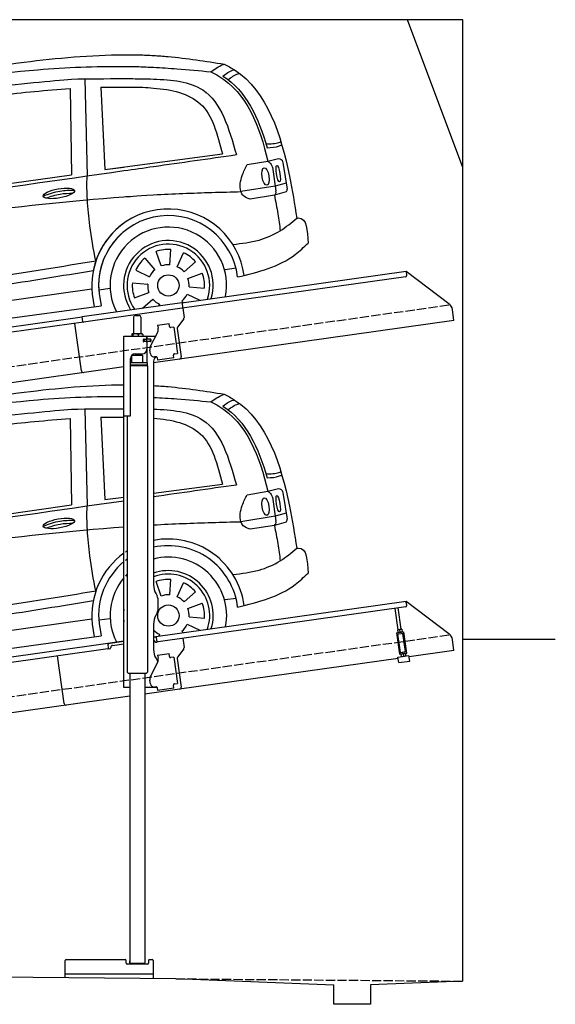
# Model space of a CAD drawing. Extents: x 524 to 6324, y 265 to 5590.
# Tile 3 of 3: x 3424 to 6324, y 265 to 5590. Entities that reach past the tile are written whole.
import ezdxf

# ---------------------------------------------------------------- set-up
doc = ezdxf.new("R2010")
doc.units = 0
doc.header["$LTSCALE"] = 10
doc.header["$MEASUREMENT"] = 0
doc.linetypes.add('GEN3', pattern=[6.25, 5, -1.25])
doc.layers.get('0').update_dxf_attribs({"linetype": 'CONTINUOUS'})
for name, color, linetype in [('3', 6, 'GEN3'), ('CAR', 1, 'CONTINUOUS'), ('SICHTBARE_KANTEN_DIN_', 7, 'CONTINUOUS')]:
    doc.layers.add(name, color=color, linetype=linetype)
doc.layers.add('AM_0', color=7, linetype='CONTINUOUS', lineweight=30)

# ---------------------------------------------------------------- blocks, each defined once
blk = doc.blocks.new('CAR_EG')
at = {"layer": 'CAR'}
for p, q in [((34639.7, 2740.1), (34652.1, 2215)), ((34559.8, 2688), (34567.6, 2220.6)), ((34726.8, 2694.7), (34748.7, 2249.2)), ((35011.8, 2284.1), (35385, 2333.6)), ((35518.8, 2275.9), (35630.7, 2294.7)), ((35630.7, 2294.7), (35688.5, 2309)), ((34748.7, 2249.2), (34851.8, 2262.9)), ((35655.1, 2262.7), (35674.7, 2133.9)), ((35714.1, 2277.1), (35734.7, 2143.7)), ((33852.2, 2120.1), (34567.6, 2220.6)), ((35670.5, 2160.2), (35485.3, 2130)), ((35729.9, 2176.6), (35670.5, 2160.2)), ((35666.2, 2110), (35534.7, 2089.5)), ((35729.3, 2128.1), (35666.2, 2110)), ((35100, 1734.4), (35105.8, 1817.4)), ((35053.8, 1727.9), (35025.3, 1806.1)), ((35139.6, 1724.2), (35174.8, 1799.6)), ((35176.9, 1696.1), (35239.7, 1750.7)), ((35399.1, 1708.7), (35459.1, 1717.1)), ((35197.6, 1660.9), (35275.8, 1689.3)), ((32765, 1337.2), (34678.2, 1603.8)), ((34716.5, 1598.7), (34776.5, 1607.1)), ((34980.2, 1630.3), (34978.9, 1630.4)), ((35204.1, 1614.6), (35287.1, 1608.8)), ((34680.4, 1576.3), (34691.1, 1507.2)), ((34716.8, 1579.5), (34728.2, 1512.2)), ((35193.9, 1575), (35262.7, 1542.9)), ((32742.6, 1242.5), (34728.2, 1512.2)), ((35044.7, 1520.8), (35040.5, 1511.7)), ((35165.8, 1537.8), (35172.3, 1530.2))]:
    blk.add_line(p, q, dxfattribs=at)
blk.add_circle((35092.2, 1622.5), 57.7, dxfattribs=at)
for centre, radius, start, end in [((35091.7, 1622.4), 413.9, 7.4502, 101.132), ((35091.7, 1622.4), 413.9, 122.5773, 124.0774), ((35092.1, 1622.5), 377.8, 6.9984, 102.2781), ((35091.7, 1622.4), 413.9, 125.4253, 186.406), ((35092.1, 1622.5), 377.8, 126.2281, 127.9499), ((35092.2, 1622.5), 315.6, 349.0523, 104.7507), ((35092.1, 1622.5), 377.8, 129.5051, 186.5391), ((35092.2, 1622.5), 242.9, 343.0405, 109.3227), ((35092.2, 1622.5), 315.6, 139.5971, 206.9477), ((35092.2, 1622.5), 315.6, 135.0283, 137.4054), ((35092.2, 1622.5), 223.8, 340.7386, 111.0496), ((35092.2, 1622.5), 195.4, 86, 110), ((35092.2, 1622.5), 195.4, 41, 65), ((35092.2, 1622.5), 112.2, 86, 110), ((35092.2, 1622.5), 112.2, 41, 65), ((35092.2, 1622.5), 242.9, 171.7421, 188.2579), ((35092.2, 1622.5), 112.2, 356, 20), ((35092.2, 1622.5), 195.4, 356, 20), ((35092.2, 1622.5), 112.2, 311, 335), ((35092.2, 1622.5), 112.2, 224.2663, 245)]:
    blk.add_arc(centre, radius, start, end, dxfattribs=at)
for centre, major_axis, ratio in [((35618.1, 2211.7), (-7.7, 47.6), 0.380274), ((35686.7, 2227.1), (-7.2, 44.5), 0.21161), ((34499.5, 2120.6), (-85, -15.3), 0.28676)]:
    blk.add_ellipse(centre, major_axis=major_axis, ratio=ratio, dxfattribs=at)
for points, knots in [([(33596.2, 2718.6), (33833.8, 2759.2), (34248.6, 2830.2), (34671.7, 2869.7), (34851.8, 2870.2)], [0, 0, 0, 0, 724.09838, 1264.268143, 1264.268143, 1264.268143, 1264.268143]), ([(35011.8, 2866.1), (35038.1, 2864.7), (35166.1, 2855.5), (35293.3, 2835.6), (35394.4, 2819.7)], [1424.465745, 1424.465745, 1424.465745, 1424.465745, 1503.595542, 1810.064944, 1810.064944, 1810.064944, 1810.064944]), ([(33641.3, 2687.7), (33888.6, 2727.9), (34289.4, 2793.1), (34696.2, 2808.8), (34851.8, 2807)], [0, 0, 0, 0, 750.99467, 1217.35525, 1217.35525, 1217.35525, 1217.35525]), ([(35011.8, 2802.3), (35054.1, 2800.3), (35157.6, 2794), (35260.7, 2784.1), (35321.7, 2778.2)], [1377.255793, 1377.255793, 1377.255793, 1377.255793, 1504.323614, 1688.05271, 1688.05271, 1688.05271, 1688.05271]), ([(35321.7, 2778.2), (35342.8, 2792.7), (35366, 2808.7), (35392, 2818.8), (35394.4, 2819.7)], [0, 0, 0, 0, 76.349046, 83.782466, 83.782466, 83.782466, 83.782466]), ([(35321.7, 2778.2), (35336.3, 2770.8), (35510.1, 2682.4), (35587.5, 2480.4), (35630.7, 2294.7)], [0, 0, 0, 0, 48.860332, 582.287096, 582.287096, 582.287096, 582.287096]), ([(35387.3, 2755), (35405.2, 2768.5), (35425, 2782.3), (35447.9, 2789.2), (35447.9, 2789.2)], [11.054346, 11.054346, 11.054346, 11.054346, 77.145156, 82.826799, 82.826799, 82.826799, 82.826799]), ([(35394.4, 2819.7), (35413.4, 2809.6), (35623.4, 2697.4), (35727.5, 2349.6), (35775.9, 2061.2), (35787.3, 1987)], [0, 0, 0, 0, 64.276315, 710.727442, 938.589682, 938.589682, 938.589682, 938.589682]), ([(35415.1, 2735.6), (35432.4, 2748.6), (35451.7, 2761.7), (35473.8, 2768.4), (35477.3, 2769.4)], [13.409392, 13.409392, 13.409392, 13.409392, 77.145156, 82.826799, 82.826799, 82.826799, 82.826799]), ([(33203.6, 2456.4), (33274.2, 2503.5), (33505.2, 2604.9), (34003.4, 2687.4), (34469.5, 2730.1), (34567.3, 2738.8)], [0, 0, 0, 0, 57.768711, 889.406275, 1467.79431, 1467.79431, 1467.79431, 1467.79431]), ([(35011.8, 2738.7), (35109.5, 2735.6), (35350.5, 2712.4), (35419.6, 2471.8), (35460.3, 2330)], [442.147822, 442.147822, 442.147822, 442.147822, 716.95363, 1111.278446, 1111.278446, 1111.278446, 1111.278446]), ([(33855.2, 2598.7), (33961.7, 2617.6), (34195, 2659.1), (34431.3, 2677.8), (34559.8, 2688)], [0, 0, 0, 0, 324.185882, 710.565468, 710.565468, 710.565468, 710.565468]), ([(35011.8, 2690), (35108.9, 2682.3), (35306.7, 2639.4), (35358.1, 2438.7), (35385, 2333.6)], [277.078801, 277.078801, 277.078801, 277.078801, 547.768352, 845.442932, 845.442932, 845.442932, 845.442932]), ([(35620, 2390.1), (35643.9, 2386.1), (35679.3, 2392.1), (35696.9, 2398.4), (35700.1, 2401.6)], [16.339016, 16.339016, 16.339016, 16.339016, 83.836398, 97.62384, 97.62384, 97.62384, 97.62384]), ([(35626.2, 2367.7), (35650.3, 2368), (35676.3, 2369.6), (35702.4, 2381.4), (35706.2, 2383.7)], [14.612863, 14.612863, 14.612863, 14.612863, 83.836398, 97.62384, 97.62384, 97.62384, 97.62384]), ([(35630.7, 2294.7), (35634.1, 2292.5), (35645.7, 2285.2), (35651.1, 2272.1), (35654.9, 2263)], [0, 0, 0, 0, 11.938041, 40.636138, 40.636138, 40.636138, 40.636138]), ([(35688.3, 2309.2), (35693.6, 2308.1), (35709.1, 2304.7), (35712.1, 2288.1), (35714.1, 2277.1)], [0, 0, 0, 0, 15.105317, 44.64506, 44.64506, 44.64506, 44.64506]), ([(35534.7, 2089.5), (35521, 2094.1), (35499.1, 2101.5), (35473.5, 2149.2), (35486.8, 2212.3), (35509.3, 2257.1), (35518.8, 2275.9)], [0, 0, 0, 0, 41.338963, 66.388398, 154.515785, 218.271425, 218.271425, 218.271425, 218.271425]), ([(34653.8, 2086.3), (34652.7, 2107), (34650.4, 2149.9), (34651.5, 2192.8), (34652.1, 2215)], [0, 0, 0, 0, 62.134738, 128.77888, 128.77888, 128.77888, 128.77888]), ([(34414.7, 2105.9), (34444.4, 2117), (34498.7, 2137.2), (34556.5, 2137.7), (34582.7, 2138)], [0, 0, 0, 0, 94.349912, 172.189199, 172.189199, 172.189199, 172.189199]), ([(35011.8, 2112.5), (35064.7, 2115.5), (35222.4, 2123.3), (35380.3, 2127.3), (35485.3, 2130)], [2373.184352, 2373.184352, 2373.184352, 2373.184352, 2532.063256, 2847.072184, 2847.072184, 2847.072184, 2847.072184]), ([(35666.2, 2110), (35669, 2112.8), (35675.5, 2119.3), (35675, 2128.6), (35674.7, 2133.9)], [0, 0, 0, 0, 11.437525, 26.438325, 26.438325, 26.438325, 26.438325]), ([(35729.9, 2128.6), (35731.5, 2130.3), (35735.3, 2134.4), (35735, 2140), (35734.8, 2143.3)], [0, 0, 0, 0, 6.733157, 16.071322, 16.071322, 16.071322, 16.071322]), ([(32657.7, 1810.8), (32801.3, 1833.7), (33529.6, 1949.8), (34261.4, 2059.7), (34851.8, 2102.1)], [0, 0, 0, 0, 436.512598, 2212.794207, 2212.794207, 2212.794207, 2212.794207]), ([(34429.5, 2094.8), (34454.7, 2104.1), (34502, 2120.2), (34552, 2121.5), (34575.3, 2121.7)], [14.4466, 14.4466, 14.4466, 14.4466, 94.349912, 163.782287, 163.782287, 163.782287, 163.782287]), ([(34699.2, 1755.6), (34687.1, 1818.8), (34666.1, 1928.2), (34657.5, 2039.3), (34653.8, 2086.3)], [0, 0, 0, 0, 192.694408, 334.004566, 334.004566, 334.004566, 334.004566]), ([(35666.2, 2110), (35672.7, 2076.7), (35685, 2013.1), (35693.7, 1949), (35697.9, 1918.4)], [0, 0, 0, 0, 101.656984, 194.273962, 194.273962, 194.273962, 194.273962]), ([(35441.3, 1844.4), (35489, 1850), (35578.3, 1860.3), (35697.6, 1911.2), (35758.5, 1962.6), (35787.2, 1987)], [0, 0, 0, 0, 143.496133, 268.98521, 381.663458, 381.663458, 381.663458, 381.663458]), ([(35787.2, 1987), (35790.1, 1987.2), (35842.2, 1991.7), (35845.3, 1919.7), (35848.1, 1851.6)], [0, 0, 0, 0, 8.375582, 154.052329, 154.052329, 154.052329, 154.052329]), ([(35467.1, 1668.5), (35579.2, 1695.7), (35722.4, 1730.4), (35825.7, 1830), (35848.1, 1851.6)], [0, 0, 0, 0, 334.651477, 427.31153, 427.31153, 427.31153, 427.31153]), ([(32711.4, 1460.7), (32972.1, 1496.8), (33450.2, 1562.9), (34112.9, 1660.8), (34514.4, 1725.8), (34699.2, 1755.6)], [0, 0, 0, 0, 789.48509, 1447.853915, 2009.615295, 2009.615295, 2009.615295, 2009.615295]), ([(32738.3, 1414.9), (32999, 1451), (33477.1, 1517.1), (34126.3, 1613), (34514.4, 1675.6), (34685.8, 1703.3)], [0, 0, 0, 0, 789.48509, 1447.853915, 1968.782349, 1968.782349, 1968.782349, 1968.782349])]:
    blk.add_open_spline(points, degree=3, knots=knots, dxfattribs=at)
for points in [[(34567.3, 2738.8), (34660.7, 2740.2), (34754.2, 2741.5), (34851.8, 2741.2)], [(35387.3, 2755), (35513.1, 2675.3), (35581.5, 2528.6), (35626.2, 2367.7)], [(34726.8, 2694.7), (34767.9, 2695), (34809.1, 2695.3), (34851.8, 2695.1)], [(35011.8, 2266.3), (35161.3, 2287.5), (35310.8, 2308.7), (35460.3, 2330)], [(32710, 1939.3), (33423.9, 2040.7), (34137.9, 2142.1), (34851.8, 2243.5)]]:
    blk.add_open_spline(points, degree=3, dxfattribs=at)
blk = doc.blocks.new('CAR_OG')
at = {"layer": 'CAR'}
for p, q in [((34639.7, 2740.1), (34652.1, 2215)), ((34559.8, 2688), (34567.6, 2220.6)), ((34726.8, 2694.7), (34748.7, 2249.2)), ((34748.7, 2249.2), (35385, 2333.6)), ((35518.8, 2275.9), (35630.7, 2294.7)), ((35630.7, 2294.7), (35688.5, 2309)), ((34748.7, 2249.2), (34851.8, 2262.9)), ((35655.1, 2262.7), (35674.7, 2133.9)), ((35714.1, 2277.1), (35734.7, 2143.7)), ((33852.2, 2120.1), (34567.6, 2220.6)), ((35670.5, 2160.2), (35485.3, 2130)), ((35729.9, 2176.6), (35670.5, 2160.2)), ((35666.2, 2110), (35534.7, 2089.5)), ((35729.3, 2128.1), (35666.2, 2110)), ((35100, 1734.4), (35105.8, 1817.4)), ((34964, 1770), (35018.5, 1707.2)), ((35053.8, 1727.9), (35025.3, 1806.1)), ((35139.6, 1724.2), (35174.8, 1799.6)), ((34915.1, 1705.1), (34990.5, 1669.9)), ((35176.9, 1696.1), (35239.7, 1750.7)), ((35399.1, 1708.7), (35459.1, 1717.1)), ((35197.6, 1660.9), (35275.8, 1689.3)), ((32765, 1337.2), (34678.2, 1603.8)), ((34716.5, 1598.7), (34776.5, 1607.1)), ((34897.2, 1636.1), (34980.2, 1630.3)), ((34980.2, 1630.3), (34978.9, 1630.4)), ((35204.1, 1614.6), (35287.1, 1608.8)), ((34680.4, 1576.3), (34691.1, 1507.2)), ((34716.8, 1579.5), (34728.2, 1512.2)), ((34908.5, 1555.6), (34986.7, 1584.1)), ((34951.5, 1500.2), (35007.5, 1548.8)), ((35193.9, 1575), (35262.7, 1542.9)), ((32742.6, 1242.5), (34728.2, 1512.2)), ((35044.7, 1520.8), (35040.5, 1511.7)), ((35165.8, 1537.8), (35172.3, 1530.2))]:
    blk.add_line(p, q, dxfattribs=at)
blk.add_circle((35092.2, 1622.5), 57.7, dxfattribs=at)
for centre, radius, start, end in [((35091.7, 1622.4), 413.9, 7.4502, 168.7343), ((35092.1, 1622.5), 377.8, 6.9984, 186.5391), ((35091.7, 1622.4), 413.9, 125.4253, 186.406), ((35092.2, 1622.5), 315.6, 349.0523, 206.9477), ((35092.1, 1622.5), 377.8, 129.5051, 186.5391), ((35092.2, 1622.5), 242.9, 343.0405, 212.6995), ((35092.2, 1622.5), 223.8, 340.7386, 214.9737), ((35092.2, 1622.5), 195.4, 86, 110), ((35092.2, 1622.5), 195.4, 131, 155), ((35092.2, 1622.5), 195.4, 41, 65), ((35092.2, 1622.5), 112.2, 131, 155), ((35092.2, 1622.5), 112.2, 86, 110), ((35092.2, 1622.5), 112.2, 41, 65), ((35092.2, 1622.5), 112.2, 356, 20), ((35092.2, 1622.5), 195.4, 356, 20), ((35092.2, 1622.5), 195.4, 176, 200), ((35092.2, 1622.5), 112.2, 176, 200), ((35092.2, 1622.5), 112.2, 221, 245), ((35092.2, 1622.5), 112.2, 311, 335)]:
    blk.add_arc(centre, radius, start, end, dxfattribs=at)
for centre, major_axis, ratio in [((35618.1, 2211.7), (-7.7, 47.6), 0.380274), ((35686.7, 2227.1), (-7.2, 44.5), 0.21161), ((34499.5, 2120.6), (-85, -15.3), 0.28676)]:
    blk.add_ellipse(centre, major_axis=major_axis, ratio=ratio, dxfattribs=at)
for points, knots in [([(33596.2, 2718.6), (33833.8, 2759.2), (34248.6, 2830.2), (34671.7, 2869.7), (34851.8, 2870.2), (34851.8, 2870.2), (34851.8, 2870.2), (34851.8, 2870.2), (34879.3, 2870.3), (34906.8, 2870.4), (34934.3, 2870.5)], [0, 0, 0, 0, 724.09838, 1264.268143, 1264.268143, 1264.268143, 1264.268479, 1264.268479, 1264.268479, 1346.726272, 1346.726272, 1346.726272, 1346.726272]), ([(34934.3, 2870.5), (34960.1, 2869), (34986, 2867.6), (35011.8, 2866.1), (35011.8, 2866.1), (35011.8, 2866.1), (35011.8, 2866.1), (35038.1, 2864.7), (35166.1, 2855.5), (35293.3, 2835.6), (35394.4, 2819.7)], [1346.705533, 1346.705533, 1346.705533, 1346.705533, 1424.465344, 1424.465344, 1424.465344, 1424.465745, 1424.465745, 1424.465745, 1503.595542, 1810.064944, 1810.064944, 1810.064944, 1810.064944]), ([(33641.3, 2687.7), (33888.6, 2727.9), (34289.4, 2793.1), (34696.2, 2808.8), (34851.8, 2807), (34851.8, 2807), (34851.8, 2807), (34851.8, 2807), (34878.6, 2806.6), (34905.4, 2806.3), (34932.2, 2806)], [0, 0, 0, 0, 750.99467, 1217.35525, 1217.35525, 1217.35525, 1217.355467, 1217.355467, 1217.355467, 1297.661008, 1297.661008, 1297.661008, 1297.661008]), ([(34932.2, 2806), (34958.7, 2804.8), (34985.3, 2803.5), (35011.8, 2802.3), (35011.8, 2802.3), (35011.8, 2802.3), (35011.8, 2802.3), (35054.1, 2800.3), (35157.6, 2794), (35260.7, 2784.1), (35321.7, 2778.2)], [1297.640641, 1297.640641, 1297.640641, 1297.640641, 1377.255571, 1377.255571, 1377.255571, 1377.255793, 1377.255793, 1377.255793, 1504.323614, 1688.05271, 1688.05271, 1688.05271, 1688.05271]), ([(35321.7, 2778.2), (35342.8, 2792.7), (35366, 2808.7), (35392, 2818.8), (35394.4, 2819.7)], [0, 0, 0, 0, 76.349046, 83.782466, 83.782466, 83.782466, 83.782466]), ([(35321.7, 2778.2), (35336.3, 2770.8), (35510.1, 2682.4), (35587.5, 2480.4), (35630.7, 2294.7)], [0, 0, 0, 0, 48.860332, 582.287096, 582.287096, 582.287096, 582.287096]), ([(35387.3, 2755), (35405.2, 2768.5), (35425, 2782.3), (35447.9, 2789.2), (35447.9, 2789.2)], [11.054346, 11.054346, 11.054346, 11.054346, 77.145156, 82.826799, 82.826799, 82.826799, 82.826799]), ([(35394.4, 2819.7), (35413.4, 2809.6), (35623.4, 2697.4), (35727.5, 2349.6), (35775.9, 2061.2), (35787.3, 1987)], [0, 0, 0, 0, 64.276315, 710.727442, 938.589682, 938.589682, 938.589682, 938.589682]), ([(35415.1, 2735.6), (35432.4, 2748.6), (35451.7, 2761.7), (35473.8, 2768.4), (35477.3, 2769.4)], [13.409392, 13.409392, 13.409392, 13.409392, 77.145156, 82.826799, 82.826799, 82.826799, 82.826799]), ([(33203.6, 2456.4), (33274.2, 2503.5), (33505.2, 2604.9), (34003.4, 2687.4), (34469.5, 2730.1), (34567.3, 2738.8)], [0, 0, 0, 0, 57.768711, 889.406275, 1467.79431, 1467.79431, 1467.79431, 1467.79431]), ([(34567.3, 2738.8), (34660.7, 2740.2), (34754.2, 2741.5), (34851.8, 2741.2), (34851.8, 2741.2), (34851.8, 2741.2), (34851.8, 2741.2), (34883.7, 2741), (34915.7, 2740.9), (34947.6, 2740.8)], [0, 0, 0, 0, 288.549682, 288.549682, 288.549682, 288.550009, 288.550009, 288.550009, 382.973475, 382.973475, 382.973475, 382.973475]), ([(34947.6, 2740.8), (34969, 2740.1), (34990.4, 2739.4), (35011.8, 2738.7), (35011.8, 2738.7), (35011.8, 2738.7), (35011.8, 2738.7), (35109.5, 2735.6), (35350.5, 2712.4), (35419.6, 2471.8), (35460.3, 2330)], [382.004013, 382.004013, 382.004013, 382.004013, 442.147308, 442.147308, 442.147308, 442.147822, 442.147822, 442.147822, 716.95363, 1111.278446, 1111.278446, 1111.278446, 1111.278446]), ([(33855.2, 2598.7), (33961.7, 2617.6), (34195, 2659.1), (34431.3, 2677.8), (34559.8, 2688)], [0, 0, 0, 0, 324.185882, 710.565468, 710.565468, 710.565468, 710.565468]), ([(34726.8, 2694.7), (34767.9, 2695), (34809.1, 2695.3), (34851.8, 2695.1), (34851.8, 2695.1), (34851.8, 2695.1), (34851.8, 2695.1), (34885.9, 2695), (34919.9, 2694.8), (34954, 2694.6)], [0, 0, 0, 0, 126.091018, 126.091018, 126.091018, 126.091664, 126.091664, 126.091664, 226.584791, 226.584791, 226.584791, 226.584791]), ([(34954, 2694.6), (34973.3, 2693.1), (34992.5, 2691.6), (35011.8, 2690), (35011.8, 2690), (35011.8, 2690), (35011.8, 2690), (35108.9, 2682.3), (35306.7, 2639.4), (35358.1, 2438.7), (35385, 2333.6)], [223.3578, 223.3578, 223.3578, 223.3578, 277.077735, 277.077735, 277.077735, 277.078801, 277.078801, 277.078801, 547.768352, 845.442932, 845.442932, 845.442932, 845.442932]), ([(35620, 2390.1), (35643.9, 2386.1), (35679.3, 2392.1), (35696.9, 2398.4), (35700.1, 2401.6)], [16.339016, 16.339016, 16.339016, 16.339016, 83.836398, 97.62384, 97.62384, 97.62384, 97.62384]), ([(35626.2, 2367.7), (35650.3, 2368), (35676.3, 2369.6), (35702.4, 2381.4), (35706.2, 2383.7)], [14.612863, 14.612863, 14.612863, 14.612863, 83.836398, 97.62384, 97.62384, 97.62384, 97.62384]), ([(34851.8, 2243.5), (34905.1, 2251.1), (34958.5, 2258.7), (35011.8, 2266.3), (35161.3, 2287.5), (35310.8, 2308.7), (35460.3, 2330)], [2163.312106, 2163.312106, 2163.312106, 2163.312106, 2324.918315, 2324.918315, 2324.918315, 2777.913243, 2777.913243, 2777.913243, 2777.913243]), ([(35630.7, 2294.7), (35634.1, 2292.5), (35645.7, 2285.2), (35651.1, 2272.1), (35654.9, 2263)], [0, 0, 0, 0, 11.938041, 40.636138, 40.636138, 40.636138, 40.636138]), ([(35688.3, 2309.2), (35693.6, 2308.1), (35709.1, 2304.7), (35712.1, 2288.1), (35714.1, 2277.1)], [0, 0, 0, 0, 15.105317, 44.64506, 44.64506, 44.64506, 44.64506]), ([(35534.7, 2089.5), (35521, 2094.1), (35499.1, 2101.5), (35473.5, 2149.2), (35486.8, 2212.3), (35509.3, 2257.1), (35518.8, 2275.9)], [0, 0, 0, 0, 41.338963, 66.388398, 154.515785, 218.271425, 218.271425, 218.271425, 218.271425]), ([(34653.8, 2086.3), (34652.7, 2107), (34650.4, 2149.9), (34651.5, 2192.8), (34652.1, 2215)], [0, 0, 0, 0, 62.134738, 128.77888, 128.77888, 128.77888, 128.77888]), ([(34414.7, 2105.9), (34444.4, 2117), (34498.7, 2137.2), (34556.5, 2137.7), (34582.7, 2138)], [0, 0, 0, 0, 94.349912, 172.189199, 172.189199, 172.189199, 172.189199]), ([(35011.8, 2112.5), (35064.7, 2115.5), (35222.4, 2123.3), (35380.3, 2127.3), (35485.3, 2130)], [2373.184352, 2373.184352, 2373.184352, 2373.184352, 2532.063256, 2847.072184, 2847.072184, 2847.072184, 2847.072184]), ([(35666.2, 2110), (35669, 2112.8), (35675.5, 2119.3), (35675, 2128.6), (35674.7, 2133.9)], [0, 0, 0, 0, 11.437525, 26.438325, 26.438325, 26.438325, 26.438325]), ([(35729.9, 2128.6), (35731.5, 2130.3), (35735.3, 2134.4), (35735, 2140), (35734.8, 2143.3)], [0, 0, 0, 0, 6.733157, 16.071322, 16.071322, 16.071322, 16.071322]), ([(32657.7, 1810.8), (32801.3, 1833.7), (33529.6, 1949.8), (34261.4, 2059.7), (34851.8, 2102.1), (34851.8, 2102.1), (34851.8, 2102.1), (34851.8, 2102.1), (34878.8, 2104.1), (34905.8, 2106), (35011.8, 2112.5)], [0, 0, 0, 0, 436.512598, 2212.794207, 2212.794207, 2212.794207, 2212.794294, 2212.794294, 2212.794294, 2294.044803, 2294.044803, 2294.044803, 2294.044803]), ([(34429.5, 2094.8), (34454.7, 2104.1), (34502, 2120.2), (34552, 2121.5), (34575.3, 2121.7)], [14.4466, 14.4466, 14.4466, 14.4466, 94.349912, 163.782287, 163.782287, 163.782287, 163.782287]), ([(34699.2, 1755.6), (34687.1, 1818.8), (34666.1, 1928.2), (34657.5, 2039.3), (34653.8, 2086.3)], [0, 0, 0, 0, 192.694408, 334.004566, 334.004566, 334.004566, 334.004566]), ([(35666.2, 2110), (35672.7, 2076.7), (35685, 2013.1), (35693.7, 1949), (35697.9, 1918.4)], [0, 0, 0, 0, 101.656984, 194.273962, 194.273962, 194.273962, 194.273962]), ([(35441.3, 1844.4), (35489, 1850), (35578.3, 1860.3), (35697.6, 1911.2), (35758.5, 1962.6), (35787.2, 1987)], [0, 0, 0, 0, 143.496133, 268.98521, 381.663458, 381.663458, 381.663458, 381.663458]), ([(35787.2, 1987), (35790.1, 1987.2), (35842.2, 1991.7), (35845.3, 1919.7), (35848.1, 1851.6)], [0, 0, 0, 0, 8.375582, 154.052329, 154.052329, 154.052329, 154.052329]), ([(35467.1, 1668.5), (35579.2, 1695.7), (35722.4, 1730.4), (35825.7, 1830), (35848.1, 1851.6)], [0, 0, 0, 0, 334.651477, 427.31153, 427.31153, 427.31153, 427.31153]), ([(32711.4, 1460.7), (32972.1, 1496.8), (33450.2, 1562.9), (34112.9, 1660.8), (34514.4, 1725.8), (34699.2, 1755.6)], [0, 0, 0, 0, 789.48509, 1447.853915, 2009.615295, 2009.615295, 2009.615295, 2009.615295]), ([(32738.3, 1414.9), (32999, 1451), (33477.1, 1517.1), (34126.3, 1613), (34514.4, 1675.6), (34685.8, 1703.3)], [0, 0, 0, 0, 789.48509, 1447.853915, 1968.782349, 1968.782349, 1968.782349, 1968.782349])]:
    blk.add_open_spline(points, degree=3, knots=knots, dxfattribs=at)
for points in [[(35387.3, 2755), (35513.1, 2675.3), (35581.5, 2528.6), (35626.2, 2367.7)], [(32710, 1939.3), (33423.9, 2040.7), (34137.9, 2142.1), (34851.8, 2243.5)]]:
    blk.add_open_spline(points, degree=3, dxfattribs=at)

msp = doc.modelspace()

# ---------------------------------------------------------------- linework, layer by layer
for p, q in [((5824.1, 5590), (524.1, 5590)), ((5824.1, 4790), (5524.1, 5590)), ((5824.1, 390), (5824.1, 5590)), ((4302.6, 4059.4), (5515.7, 4229.9)), ((5515.7, 4229.9), (5519.2, 4205.1)), ((5515.7, 4229.9), (5747.6, 4055.1)), ((5514.9, 4199.5), (4303.8, 4029.3)), ((3762.8, 3984.5), (4302.5, 4060.4)), ((4302.5, 4060.4), (4306.8, 4029.7)), ((4303.8, 4029.3), (3770.1, 3954.3)), ((4306.8, 4029.7), (4313.9, 3979.3)), ((5775.3, 3963.4), (5767.1, 4022.1)), ((1284.1, 3635.2), (3762.9, 3983.6)), ((3770.1, 3954.3), (1284.1, 3604.9)), ((3758.7, 3690.1), (3722.5, 3947.6)), ((3766.7, 3956.8), (3762.8, 3984.5)), ((4040.8, 3980.6), (4040.8, 3890.6)), ((4050.8, 3990.6), (4070.8, 3990.6)), ((4080.8, 3980.6), (4080.8, 3890.6)), ((5775.3, 3963.4), (4148.8, 3734.8)), ((4170.7, 3937.9), (4233.1, 3946.6)), ((4235.4, 3930.8), (4233.1, 3946.6)), ((4312, 3971.9), (4278.6, 3927.7)), ((4030.9, 3888.2), (4030.9, 3877.6)), ((4051.6, 3890.6), (4033.6, 3890.6)), ((4036.6, 3888.2), (4036.6, 3877.6)), ((4078.6, 3890.6), (4051.6, 3890.6)), ((4066.5, 3888.2), (4066.5, 3877.6)), ((4088.3, 3890.6), (4078.6, 3890.6)), ((4090.7, 3888.2), (4090.7, 3877.6)), ((4132.6, 3823.5), (4170.1, 3897.1)), ((4170.7, 3937.9), (4173, 3922)), ((4173.6, 3917.8), (4173, 3922)), ((4235.4, 3930.8), (4235.5, 3929.8)), ((4241.1, 3925.6), (4242.1, 3925.7)), ((4258, 3927.9), (4242.1, 3925.7)), ((4258, 3927.9), (4278, 3785.3)), ((4276.7, 3920.3), (4298.4, 3766)), ((3988.8, 3877.6), (4160.2, 3877.6)), ((3988.8, 3447.6), (3988.8, 3877.6)), ((4097.5, 3861.6), (4093.8, 3861.6)), ((4131.8, 3849.6), (4093.9, 3849.6)), ((4094.8, 3851.8), (4094.8, 3859)), ((4097.5, 3861.6), (4109.8, 3861.6)), ((4109.8, 3849.1), (4097.5, 3849.1)), ((4097.8, 3861.6), (4097.8, 3849.6)), ((4111.8, 3861.6), (4109.8, 3861.6)), ((4111.8, 3861.6), (4112.8, 3861.6)), ((4112.8, 3867.6), (4112.8, 3864.6)), ((4113.5, 3861.6), (4112.8, 3861.6)), ((4112.8, 3849.6), (4112.8, 3861.6)), ((4112.8, 3846.1), (4112.8, 3807.6)), ((4131.1, 3861.6), (4113.5, 3861.6)), ((4113.8, 3862.1), (4113.8, 3877.6)), ((4132.8, 3862.1), (4113.8, 3862.1)), ((4113.8, 3734.7), (4113.8, 3849.1)), ((4132.8, 3849.1), (4113.8, 3849.1)), ((4131.1, 3861.6), (4131.8, 3861.6)), ((4131.8, 3849.6), (4131.8, 3861.6)), ((4133.8, 3861.1), (4133.8, 3850.1)), ((4042.8, 3774), (4042.8, 3781.6)), ((4049.8, 3782.6), (4087.8, 3782.6)), ((4078.8, 3774.5), (4078.8, 3782.6)), ((4131.9, 3783), (4129.1, 3802.8)), ((4262.2, 3783.1), (4261.2, 3783)), ((4262.2, 3783.1), (4278, 3785.3)), ((4024.8, 3450.6), (4024.8, 3757.6)), ((4115.8, 3734.6), (4024.8, 3734.6)), ((4090.8, 3774.6), (4030.8, 3773.9)), ((4030.8, 3734.7), (4030.8, 3773.9)), ((4090.8, 3734.6), (4090.8, 3774.6)), ((4115.8, 3721.4), (4115.8, 3734.6)), ((4148.8, 3742.6), (4148.8, 2534.3)), ((4162.4, 3767.1), (4154.5, 3765.9)), ((4168.1, 3762.8), (4170.2, 3747.9)), ((4259.3, 3760.5), (4170.2, 3747.9)), ((4256.9, 3777.3), (4257.1, 3776.3)), ((4259.3, 3760.5), (4257.1, 3776.3)), ((3988.8, 3712.4), (1284.1, 3332.2)), ((4115.8, 3721.4), (4024.8, 3721.4)), ((4112.8, 3719.6), (4024.8, 3719.6)), ((4115.8, 3717.9), (4024.8, 3717.9)), ((4112.8, 3719.6), (4115.8, 3721.4)), ((4112.8, 3719.6), (4115.8, 3717.9)), ((4113.8, 3719.1), (4113.8, 3720.2)), ((4115.8, 3717.9), (4115.9, 2061.6)), ((3988.8, 1977.6), (3988.8, 3447.6)), ((3988.8, 3447.6), (4021.8, 3447.6)), ((4005.8, 3447.6), (4005.9, 2061.6)), ((4162.2, 2484.3), (4168.5, 2473.4)), ((4171.8, 2460.9), (4171.8, 2394.3)), ((4148.8, 2252.8), (5515.7, 2444.9)), ((5514.9, 2414.5), (4173.1, 2225.9)), ((5473.7, 2290.9), (5457.5, 2406.4)), ((5489.6, 2293.1), (5473.3, 2408.6)), ((5516.8, 2437), (5515.7, 2444.9)), ((5515.7, 2444.9), (5747.6, 2270.1)), ((5516.8, 2437), (5519.2, 2420.1)), ((4168.5, 2381.8), (4162.2, 2371)), ((4148.8, 2321), (4148.8, 2184.7)), ((5470.5, 2290.4), (5469.8, 2289.9)), ((5469.8, 2289.9), (5471.8, 2276.1)), ((5492.8, 2293.5), (5470.5, 2290.4)), ((5483.5, 2278.8), (5481.9, 2290.5)), ((5492.8, 2293.5), (5493.6, 2293.2)), ((5493.6, 2293.2), (5495.5, 2279.4)), ((4164.5, 2251), (4148.8, 2248.8)), ((4167.5, 2230.2), (4164, 2254.9)), ((4306.8, 2244.7), (4313.9, 2194.3)), ((5463.9, 2274.5), (5503.5, 2280.1)), ((5463.9, 2274.5), (5480.2, 2158.7)), ((5465, 2266.6), (5504.6, 2272.2)), ((5485.4, 2168.5), (5471.5, 2267.5)), ((5472.6, 2275.7), (5471.8, 2276.1)), ((5494.8, 2278.9), (5495.5, 2279.4)), ((5512.1, 2172.2), (5498.1, 2271.3)), ((5519.8, 2164.2), (5503.5, 2280.1)), ((5775.3, 2178.4), (5767.1, 2237.1)), ((5824.1, 2240), (6324.1, 2240)), ((1284.1, 1850.2), (3901.6, 2218)), ((3900.8, 2187.6), (1284.1, 1819.9)), ((3901.6, 2218), (3988.8, 2230.3)), ((3901.6, 2218), (3902.7, 2210.1)), ((3988.8, 2226.3), (3902.1, 2214.1)), ((3905, 2193.3), (3902.7, 2210.1)), ((3908.3, 2187.7), (3913.3, 2188.4)), ((3917.6, 2194), (3917.4, 2195)), ((3925.9, 2206.3), (3988.8, 2215.2)), ((4155.1, 2228.4), (4155.2, 2227.4)), ((4160.9, 2223.2), (4165.8, 2223.9)), ((4312, 2186.9), (4278.6, 2142.7)), ((3664.6, 1891.9), (3628.5, 2149.4)), ((3664.6, 1891.9), (3628.5, 2149.4)), ((4162.2, 2134.7), (4172.2, 2117.3)), ((4170.7, 2152.9), (4233.1, 2161.6)), ((4170.7, 2152.9), (4173, 2137)), ((4173.6, 2132.8), (4173, 2137)), ((4235.4, 2145.8), (4233.1, 2161.6)), ((4235.4, 2145.8), (4235.5, 2144.8)), ((4241.1, 2140.6), (4242.1, 2140.7)), ((4258, 2142.9), (4242.1, 2140.7)), ((4258, 2142.9), (4278, 2000.3)), ((4276.7, 2135.3), (4298.4, 1981)), ((5473.3, 2136), (4289.9, 1969.7)), ((5472.3, 2142.6), (5531.8, 2151)), ((5476.5, 2112.9), (5472.3, 2142.6)), ((5479.1, 2166.6), (5518.7, 2172.2)), ((5480.2, 2158.7), (5519.8, 2164.2)), ((5485.4, 2168.5), (5512.1, 2172.2)), ((5488.8, 2159.9), (5488.2, 2159.4)), ((5488.2, 2159.4), (5490.1, 2145.6)), ((5490.9, 2145.2), (5490.1, 2145.6)), ((5491, 2168.3), (5490.8, 2169.3)), ((5500.2, 2160), (5501.8, 2148.3)), ((5506.8, 2170.5), (5506.7, 2171.5)), ((5511.1, 2163), (5511.9, 2162.7)), ((5511.9, 2162.7), (5513.9, 2148.9)), ((5513.2, 2148.4), (5513.9, 2148.9)), ((5535.9, 2121.3), (5531.8, 2151)), ((5775.3, 2178.4), (5532.7, 2144.3)), ((4132.6, 2038.5), (4170.1, 2112.1)), ((5476.5, 2112.9), (5535.9, 2121.3)), ((4012.9, 2054.6), (4005.9, 2061.6)), ((4108.9, 2054.6), (4012.9, 2054.6)), ((4020.9, 2054.6), (4021, 488.6)), ((4100.9, 2054.6), (4101, 488.6)), ((4108.9, 2054.6), (4115.9, 2061.6)), ((4020.9, 1977.6), (3988.8, 1977.6)), ((4168.1, 1977.6), (4100.9, 1977.6)), ((4131.9, 1998), (4129.1, 2017.8)), ((4162.4, 1982.1), (4154.5, 1980.9)), ((4168.1, 1977.8), (4170.2, 1962.9)), ((4259.3, 1975.5), (4170.2, 1962.9)), ((4256.9, 1992.3), (4257.1, 1991.3)), ((4259.3, 1975.5), (4257.1, 1991.3)), ((4262.2, 1998.1), (4261.2, 1998)), ((4262.2, 1998.1), (4278, 2000.3)), ((4020.9, 1931.9), (1284.1, 1547.2)), ((4289.9, 1969.7), (4100.9, 1943.1)), ((3671, 409.7), (3671, 502.6)), ((3676, 507.6), (3996, 507.6)), ((4001, 487.6), (4001, 502.6)), ((4116, 482.6), (4006, 482.6)), ((4021, 488.6), (4021, 499.6)), ((4022, 487.6), (4021, 488.6)), ((4022, 487.6), (4100, 487.6)), ((4035, 487.6), (4035, 482.6)), ((4087, 487.6), (4087, 482.6)), ((4100, 487.6), (4101, 488.6)), ((4121, 502.6), (4121, 487.6)), ((4126, 507.6), (4141, 507.6)), ((4146, 502.6), (4146, 405.2)), ((524.1, 440), (4269.1, 404)), ((4146, 427.6), (3671, 427.6)), ((4269.1, 404), (5124.1, 369.9)), ((5824.1, 390), (5323.6, 369.9)), ((5124.1, 265), (5124.1, 369.9)), ((5323.6, 369.9), (5324.1, 265)), ((5324.1, 265), (5124.1, 265))]:
    msp.add_line(p, q)
for points in [[(4168.1, 3762.8, 0), (4168.1, 3762.8, 0), (4168.1, 3762.8, 0), (4168.1, 3762.8, 0), (4168.1, 3762.8, 0), (4168.1, 3762.8, 0), (4168.1, 3762.8, 0), (4168.1, 3762.9, 0), (4168.1, 3762.9, 0), (4168.1, 3762.9, 0), (4168.1, 3762.9, 0), (4168.1, 3762.9, 0), (4168.1, 3762.9, 0), (4168.1, 3762.9, 0), (4168.1, 3762.9, 0), (4168.1, 3762.9, 0), (4168.1, 3762.9, 0), (4168.1, 3762.9, 0), (4168.1, 3762.9, 0), (4168.1, 3762.9, 0), (4168.1, 3763, 0), (4168.1, 3763, 0), (4168.1, 3763, 0), (4168.1, 3763, 0), (4168.1, 3763, 0), (4168.1, 3763, 0), (4168.1, 3763, 0), (4168.1, 3763, 0), (4168.1, 3763, 0), (4168.1, 3763, 0), (4168.1, 3763, 0), (4168, 3763, 0), (4168, 3763, 0), (4168, 3763.1, 0), (4168, 3763.1, 0), (4168, 3763.1, 0), (4168, 3763.1, 0), (4168, 3763.1, 0), (4168, 3763.1, 0), (4168, 3763.1, 0), (4168, 3763.1, 0), (4168, 3763.1, 0), (4168, 3763.1, 0), (4168, 3763.1, 0), (4168, 3763.1, 0), (4168, 3763.1, 0), (4168, 3763.2, 0), (4168, 3763.2, 0), (4168, 3763.2, 0), (4168, 3763.2, 0), (4168, 3763.2, 0), (4168, 3763.2, 0), (4168, 3763.2, 0), (4168, 3763.2, 0), (4168, 3763.2, 0), (4168, 3763.2, 0), (4168, 3763.2, 0), (4168, 3763.2, 0), (4168, 3763.2, 0), (4168, 3763.3, 0), (4168, 3763.3, 0), (4168, 3763.3, 0), (4168, 3763.3, 0), (4168, 3763.3, 0), (4168, 3763.3, 0), (4168, 3763.3, 0), (4168, 3763.3, 0), (4168, 3763.3, 0), (4168, 3763.3, 0), (4168, 3763.3, 0), (4168, 3763.3, 0), (4168, 3763.3, 0), (4168, 3763.4, 0), (4168, 3763.4, 0), (4168, 3763.4, 0), (4168, 3763.4, 0), (4168, 3763.4, 0), (4168, 3763.4, 0), (4168, 3763.4, 0), (4168, 3763.4, 0), (4168, 3763.4, 0), (4168, 3763.4, 0), (4168, 3763.4, 0), (4168, 3763.4, 0), (4168, 3763.4, 0), (4168, 3763.5, 0), (4167.9, 3763.5, 0), (4167.9, 3763.5, 0), (4167.9, 3763.5, 0), (4167.9, 3763.5, 0), (4167.9, 3763.5, 0), (4167.9, 3763.5, 0), (4167.9, 3763.5, 0), (4167.9, 3763.5, 0), (4167.9, 3763.5, 0), (4167.9, 3763.5, 0), (4167.9, 3763.5, 0), (4167.9, 3763.5, 0), (4167.9, 3763.6, 0), (4167.9, 3763.6, 0), (4167.9, 3763.6, 0), (4167.9, 3763.6, 0), (4167.9, 3763.6, 0), (4167.9, 3763.6, 0), (4167.9, 3763.6, 0), (4167.9, 3763.6, 0), (4167.9, 3763.6, 0), (4167.9, 3763.6, 0), (4167.9, 3763.6, 0), (4167.9, 3763.6, 0), (4167.9, 3763.6, 0), (4167.9, 3763.7, 0), (4167.9, 3763.7, 0), (4167.9, 3763.7, 0), (4167.9, 3763.7, 0), (4167.9, 3763.7, 0), (4167.9, 3763.7, 0), (4167.9, 3763.7, 0), (4167.9, 3763.7, 0), (4167.9, 3763.7, 0), (4167.9, 3763.7, 0), (4167.9, 3763.7, 0), (4167.9, 3763.7, 0), (4167.9, 3763.7, 0), (4167.9, 3763.8, 0), (4167.9, 3763.8, 0), (4167.9, 3763.8, 0), (4167.8, 3763.8, 0)], [(4168.1, 1977.8, 0), (4168.1, 1977.8, 0), (4168.1, 1977.8, 0), (4168.1, 1977.8, 0), (4168.1, 1977.8, 0), (4168.1, 1977.8, 0), (4168.1, 1977.8, 0), (4168.1, 1977.9, 0), (4168.1, 1977.9, 0), (4168.1, 1977.9, 0), (4168.1, 1977.9, 0), (4168.1, 1977.9, 0), (4168.1, 1977.9, 0), (4168.1, 1977.9, 0), (4168.1, 1977.9, 0), (4168.1, 1977.9, 0), (4168.1, 1977.9, 0), (4168.1, 1977.9, 0), (4168.1, 1977.9, 0), (4168.1, 1977.9, 0), (4168.1, 1978, 0), (4168.1, 1978, 0), (4168.1, 1978, 0), (4168.1, 1978, 0), (4168.1, 1978, 0), (4168.1, 1978, 0), (4168.1, 1978, 0), (4168.1, 1978, 0), (4168.1, 1978, 0), (4168.1, 1978, 0), (4168.1, 1978, 0), (4168, 1978, 0), (4168, 1978, 0), (4168, 1978.1, 0), (4168, 1978.1, 0), (4168, 1978.1, 0), (4168, 1978.1, 0), (4168, 1978.1, 0), (4168, 1978.1, 0), (4168, 1978.1, 0), (4168, 1978.1, 0), (4168, 1978.1, 0), (4168, 1978.1, 0), (4168, 1978.1, 0), (4168, 1978.1, 0), (4168, 1978.1, 0), (4168, 1978.2, 0), (4168, 1978.2, 0), (4168, 1978.2, 0), (4168, 1978.2, 0), (4168, 1978.2, 0), (4168, 1978.2, 0), (4168, 1978.2, 0), (4168, 1978.2, 0), (4168, 1978.2, 0), (4168, 1978.2, 0), (4168, 1978.2, 0), (4168, 1978.2, 0), (4168, 1978.2, 0), (4168, 1978.3, 0), (4168, 1978.3, 0), (4168, 1978.3, 0), (4168, 1978.3, 0), (4168, 1978.3, 0), (4168, 1978.3, 0), (4168, 1978.3, 0), (4168, 1978.3, 0), (4168, 1978.3, 0), (4168, 1978.3, 0), (4168, 1978.3, 0), (4168, 1978.3, 0), (4168, 1978.3, 0), (4168, 1978.4, 0), (4168, 1978.4, 0), (4168, 1978.4, 0), (4168, 1978.4, 0), (4168, 1978.4, 0), (4168, 1978.4, 0), (4168, 1978.4, 0), (4168, 1978.4, 0), (4168, 1978.4, 0), (4168, 1978.4, 0), (4168, 1978.4, 0), (4168, 1978.4, 0), (4168, 1978.4, 0), (4168, 1978.5, 0), (4167.9, 1978.5, 0), (4167.9, 1978.5, 0), (4167.9, 1978.5, 0), (4167.9, 1978.5, 0), (4167.9, 1978.5, 0), (4167.9, 1978.5, 0), (4167.9, 1978.5, 0), (4167.9, 1978.5, 0), (4167.9, 1978.5, 0), (4167.9, 1978.5, 0), (4167.9, 1978.5, 0), (4167.9, 1978.5, 0), (4167.9, 1978.6, 0), (4167.9, 1978.6, 0), (4167.9, 1978.6, 0), (4167.9, 1978.6, 0), (4167.9, 1978.6, 0), (4167.9, 1978.6, 0), (4167.9, 1978.6, 0), (4167.9, 1978.6, 0), (4167.9, 1978.6, 0), (4167.9, 1978.6, 0), (4167.9, 1978.6, 0), (4167.9, 1978.6, 0), (4167.9, 1978.6, 0), (4167.9, 1978.7, 0), (4167.9, 1978.7, 0), (4167.9, 1978.7, 0), (4167.9, 1978.7, 0), (4167.9, 1978.7, 0), (4167.9, 1978.7, 0), (4167.9, 1978.7, 0), (4167.9, 1978.7, 0), (4167.9, 1978.7, 0), (4167.9, 1978.7, 0), (4167.9, 1978.7, 0), (4167.9, 1978.7, 0), (4167.9, 1978.7, 0), (4167.9, 1978.8, 0), (4167.9, 1978.8, 0), (4167.9, 1978.8, 0), (4167.8, 1978.8, 0)]]:
    msp.add_polyline3d(points)
for centre, radius, start, end in [((5514.2, 4204.4), 5, 278, 8), ((5717.5, 4015.2), 50, 8, 53), ((4050.8, 3980.6), 10, 90, 180), ((4070.8, 3980.6), 10, 0, 90), ((4304, 3977.9), 10, 323, 8), ((4039.3, 3883.1), 9.81, 138.3564, 148.753), ((4034.1, 3887.9), 2.75, 100.7661, 142.4343), ((4033.7, 3888.5), 2.09, 44.8448, 91.5619), ((4029.6, 3884.1), 8.11, 30.3376, 47.0532), ((4051.5, 3843.3), 47.4, 71.4743, 108.3354), ((4078.6, 3859.3), 31.3, 67.162, 112.72), ((4085.3, 3885.2), 6.2, 28.4134, 60.7068), ((4138.9, 3913), 35, 333, 8), ((4240.5, 3930.5), 5, 188, 278), ((4286.6, 3921.7), 10, 143, 188), ((4094.8, 3861.6), 1, 48.5904, 221.4096), ((4094.8, 3849.1), 1, 138.5904, 311.4096), ((4091.8, 3859), 3, 0, 41.4096), ((4091.8, 3851.8), 3, 318.5904, 0), ((4097.5, 3864.6), 3, 228.5904, 270), ((4097.5, 3846.1), 3, 90, 131.4096), ((4102.8, 3867.6), 10, 0, 90), ((4109.8, 3864.6), 3, 270, 0), ((4109.8, 3846.1), 3, 0, 90), ((4132.8, 3861.1), 1, 0, 90), ((4132.8, 3850.1), 1, 270, 0), ((4049.8, 3757.6), 25, 90, 180), ((4087.8, 3807.6), 25, 270, 0), ((4163.8, 3807.6), 35, 153, 188), ((4151.7, 3785.7), 20, 188, 278), ((4261.9, 3778), 5, 98, 188), ((4173.8, 3742.6), 25, 108.6472, 180), ((4163.1, 3762.1), 5, 19.537, 98), ((4288.5, 3764.6), 10, 278, 8), ((3768.6, 3691.5), 10, 188, 278), ((4021.8, 3450.6), 3, 270, 0), ((4248.8, 2534.3), 100, 180, 210), ((4146.8, 2460.9), 25, 0, 30), ((5514.2, 2419.4), 5, 278, 8), ((4248.8, 2321), 100, 150, 180), ((4146.8, 2394.3), 25, 330, 0), ((5478.2, 2273.5), 17.4, 77.7758, 118.2123), ((5490.1, 2275.1), 17.4, 77.8275, 118.1868), ((5475.3, 2294), 17.3, 257.7374, 298.2906), ((5487.2, 2295.8), 17.4, 257.806, 298.1683), ((5717.5, 2230.2), 50, 8, 53), ((3900.1, 2192.6), 5, 278, 8), ((3907.7, 2192.6), 5, 221.2367, 278), ((3912.6, 2193.3), 5, 278, 8), ((3927.3, 2196.4), 10, 98, 188), ((4145.2, 2227), 10, 8, 68.7289), ((4248.8, 2184.7), 100, 180, 210), ((4160.2, 2228.1), 5, 188, 278), ((4165.1, 2228.8), 5, 278, 334.7633), ((4172.4, 2230.9), 5, 188, 278), ((4304, 2192.9), 10, 323, 8), ((4138.9, 2128), 35, 333, 8), ((4240.5, 2145.5), 5, 188, 278), ((4286.6, 2136.7), 10, 143, 188), ((5496.5, 2143), 17.4, 77.7758, 118.2123), ((5493.6, 2163.5), 17.3, 257.7374, 298.2906), ((5508.4, 2144.6), 17.4, 77.8275, 118.1868), ((5505.5, 2165.3), 17.4, 257.806, 298.1683), ((4165.9, 2364.2), 321, 254.6793, 254.6861), ((4163.8, 2022.6), 35, 153, 188), ((4151.7, 2000.7), 20, 188, 278), ((4163.1, 1977.1), 5, 19.537, 98), ((4261.9, 1993), 5, 98, 188), ((4288.5, 1979.6), 10, 278, 8), ((3674.5, 1893.3), 10, 188, 278), ((3674.5, 1893.3), 10, 188, 278), ((3676, 502.6), 5, 90, 180), ((3996, 502.6), 5, 0, 90), ((4006, 487.6), 5, 180, 270), ((4116, 487.6), 5, 270, 0), ((4126, 502.6), 5, 90, 180), ((4141, 502.6), 5, 0, 90)]:
    msp.add_arc(centre, radius, start, end)
at = {"layer": '3'}
for p, q in [((747.5, 3344.7), (5754.9, 4048.4)), ((747.5, 1559.7), (5754.9, 2263.4)), ((4269.1, 403.1), (5824.1, 390))]:
    msp.add_line(p, q, dxfattribs=at)
at = {"layer": 'SICHTBARE_KANTEN_DIN_'}
msp.add_arc((3769.6, 3957.2), 3, 188, 278, dxfattribs=at)

# ---------------------------------------------------------------- block references
at = {"layer": 'AM_0'}
for name, p in [('CAR_OG', (-30863, 2530.1)), ('CAR_EG', (-30863, 745.1))]:
    msp.add_blockref(name, p, dxfattribs=at)

doc.saveas('drawing.dxf')
